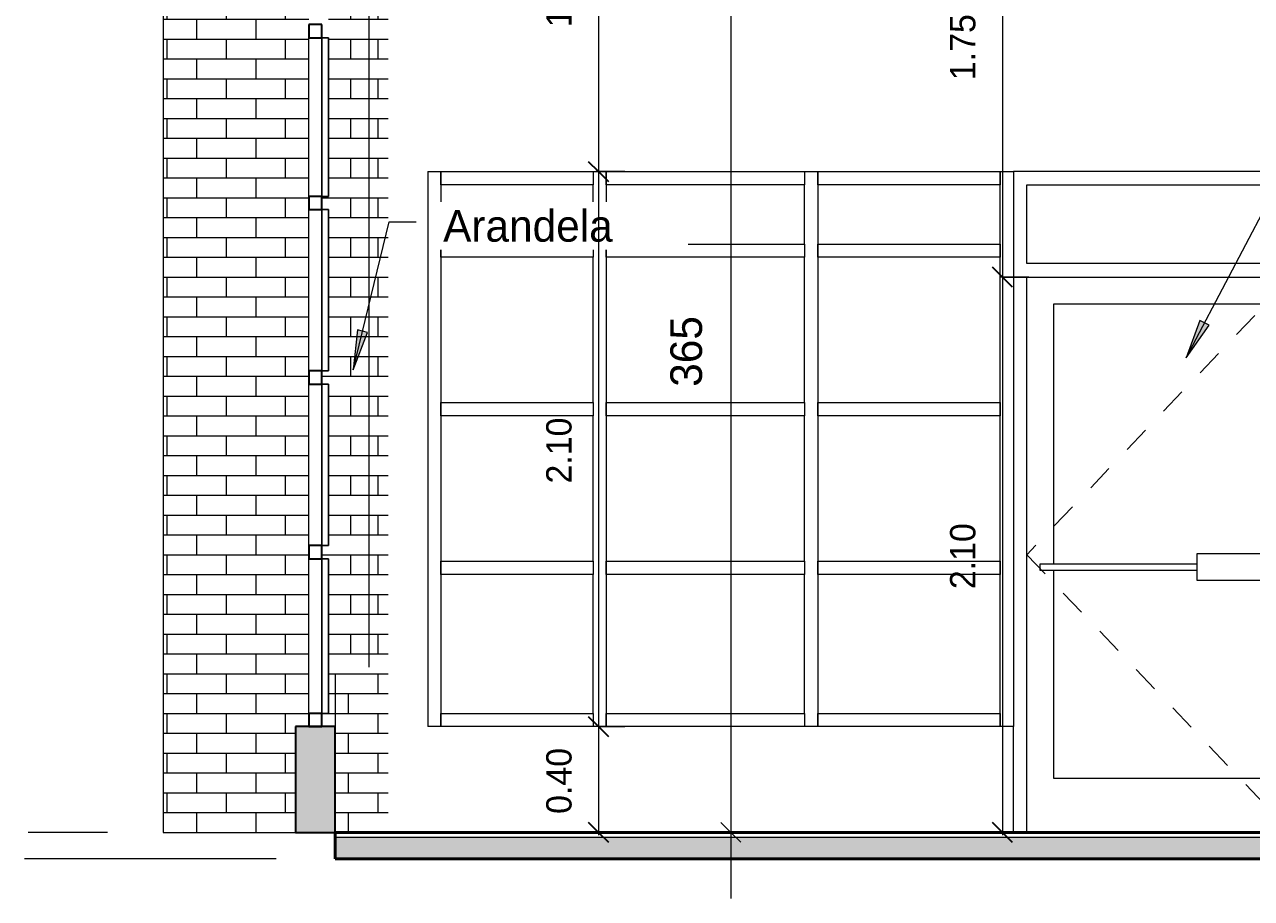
# Model space of a CAD drawing. Header units: metres. Extents: x -32 to 90, y -28 to 32.
# Tile 20 of 148: x 60.64 to 65.28, y -0.25 to 3.05. Entities that reach past the tile are written whole.
import ezdxf

# ---------------------------------------------------------------- set-up
doc = ezdxf.new("R2010")
doc.units = ezdxf.units.M
doc.linetypes.add('Dash', pattern=[0.00635, 0.003175, -0.003175])
for name, color, linetype, lineweight in [('A-ANNO-DIMS', 4, 'Continuous', 9), ('A-ANNO-DIMS-50', 211, 'Continuous', 9), ('A-DETL', 90, 'Continuous', 18), ('A-DETL-GENF', 92, 'Continuous', 18), ('A-DOOR', 31, 'Continuous', 18), ('A-DOOR-FRAM', 31, 'Continuous', 25), ('A-FLOR', 192, 'Continuous', 18), ('A-FLOR-MCUT', 51, 'Continuous', 18), ('A-FLOR-PATT', 8, 'Continuous', 50), ('A-GLAZ-CURT', 52, 'Continuous', 18), ('A-GLAZ-CWMG', 51, 'Continuous', 18), ('A-WALL', 113, 'Continuous', 18), ('A-WALL-PATT', 111, 'Continuous', 35), ('G-ANNO-TEXT', 231, 'Continuous', 9)]:
    doc.layers.add(name, color=color, linetype=linetype, lineweight=lineweight)
doc.styles.add('Century Gothic_4', font='GOTHIC.TTF', dxfattribs={"height": 0.095807})
doc.styles.add('Century Gothic_5', font='GOTHIC.TTF', dxfattribs={"height": 0.119759})
doc.dimstyles.new('_Cotas_detalhamento_2_5_mm', dxfattribs={"dimscale": 0.3048, "dimtxt": 0.125, "dimasz": 0.246063, "dimexe": 0.164042, "dimexo": 0.492126, "dimgap": 0.246063, "dimtad": 1, "dimdec": 0, "dimlfac": 100, "dimzin": 0, "dimdsep": 46, "dimtxsty": 'Century Gothic_5', "dimblk1": 'OBLIQUE', "dimblk2": 'OBLIQUE', "dimsah": 1, "dimcen": 0.09, "dimdle": 0.82021, "dimazin": 0, "dimtfac": 1, "dimtdec": 4, "dimtix": 1, "dimtmove": 0, "dimatfit": 3, "dimfxl": 1, "dimtvp": 1, "dimtolj": 1, "dimtzin": 0, "dimarcsym": 2})
doc.dimstyles.new('Diagonal_-_2MM_Century_Gothic_-_M_2', dxfattribs={"dimscale": 0.3048, "dimtxt": 0.1, "dimasz": 0.246063, "dimexe": 0.032808, "dimexo": 0.0625, "dimgap": 0.246063, "dimtad": 1, "dimrnd": 0.01, "dimzin": 0, "dimdsep": 46, "dimtxsty": 'Century Gothic_4', "dimblk1": 'OBLIQUE', "dimblk2": 'OBLIQUE', "dimsah": 1, "dimcen": 0.09, "dimdle": 0.032808, "dimazin": 0, "dimtfac": 1, "dimtdec": 4, "dimtix": 1, "dimtmove": 0, "dimatfit": 3, "dimfxl": 0.328084, "dimfxlon": 1, "dimtvp": 1, "dimtolj": 1, "dimtzin": 0, "dimarcsym": 2})
pattern_1 = [(0, (61.744, 0), (0, 0.075), []), (90, (61.744, 0), (-0.112, 0.075), [0.075, -0.075])]

# ---------------------------------------------------------------- blocks, each defined once
blk = doc.blocks.new('Painel do sistema - Envidraçado-2558241-Corte BB')
at = {"layer": 'A-GLAZ-CURT'}
for p, q in [((-25.8629, 0.975), (-26.5523, 0.975)), ((-26.5523, 0.975), (-26.5523, 0.45)), ((-25.8629, 0.45), (-25.8629, 0.975)), ((-26.5523, 0.45), (-25.8629, 0.45))]:
    blk.add_line(p, q, dxfattribs=at)
blk = doc.blocks.new('Montante retangular - 50 x 150 mm-967408-Corte BB')
at = {"layer": 'A-GLAZ-CWMG'}
for p, q in [((-19.2273, 1), (-19.2273, 0.975)), ((-19.2273, 0.45), (-19.2273, 0.4))]:
    blk.add_line(p, q, dxfattribs=at)
blk = doc.blocks.new('Painel do sistema - Envidraçado-955499-Corte BB')
at = {"layer": 'A-GLAZ-CURT', "lineweight": 25}
for p, q in [((-28.4278, 1.035), (-28.4278, 0.45)), ((-28.4028, 1.035), (-28.4278, 1.035)), ((-28.4028, 0.45), (-28.4028, 1.035)), ((-28.4278, 0.45), (-28.4028, 0.45))]:
    blk.add_line(p, q, dxfattribs=at)
blk = doc.blocks.new('Montante retangular - 50 x 150 mm-165699-Corte BB')
at = {"layer": 'A-GLAZ-CWMG', "lineweight": 35}
for p, q in [((-28.4773, 0.45), (-28.4773, 0.4)), ((-28.4273, 0.45), (-28.4773, 0.45)), ((-28.4273, 0.4), (-28.4273, 0.45)), ((-28.4773, 0.4), (-28.4273, 0.4))]:
    blk.add_line(p, q, dxfattribs=at)
blk = doc.blocks.new('Painel do sistema - Envidraçado-955052-Corte BB')
at = {"layer": 'A-GLAZ-CURT', "lineweight": 25}
for p, q in [((-28.4278, 1.695), (-28.4278, 1.085)), ((-28.4028, 1.695), (-28.4278, 1.695)), ((-28.4028, 1.085), (-28.4028, 1.695)), ((-28.4278, 1.085), (-28.4028, 1.085))]:
    blk.add_line(p, q, dxfattribs=at)
blk = doc.blocks.new('Montante retangular - 50 x 150 mm-955501-Corte BB')
at = {"layer": 'A-GLAZ-CWMG'}
blk.add_line((-28.4773, 0.45), (-28.4773, 1.035), dxfattribs=at)
blk = doc.blocks.new('Montante retangular - 50 x 150 mm-165960-Corte BB')
at = {"layer": 'A-GLAZ-CWMG', "lineweight": 35}
for p, q in [((-28.4773, 1.085), (-28.4773, 1.035)), ((-28.4273, 1.085), (-28.4773, 1.085)), ((-28.4273, 1.035), (-28.4273, 1.085)), ((-28.4773, 1.035), (-28.4273, 1.035))]:
    blk.add_line(p, q, dxfattribs=at)
blk = doc.blocks.new('Montante retangular - 50 x 150 mm-955439-Corte BB')
at = {"layer": 'A-GLAZ-CWMG'}
blk.add_line((-28.4773, 1.085), (-28.4773, 1.695), dxfattribs=at)
blk = doc.blocks.new('Painel do sistema - Envidraçado-1797970-Corte BB')
at = {"layer": 'A-GLAZ-CURT', "lineweight": 25}
for p, q in [((-28.4278, 3.005), (-28.4278, 2.405)), ((-28.4028, 3.005), (-28.4278, 3.005)), ((-28.4028, 2.405), (-28.4028, 3.005)), ((-28.4278, 2.405), (-28.4028, 2.405))]:
    blk.add_line(p, q, dxfattribs=at)
blk = doc.blocks.new('Painel do sistema - Envidraçado-967536-Corte BB')
at = {"layer": 'A-GLAZ-CURT'}
for p, q in [((-26.6023, 0.975), (-27.3523, 0.975)), ((-27.3523, 0.975), (-27.3523, 0.45)), ((-26.6023, 0.45), (-26.6023, 0.975)), ((-27.3523, 0.45), (-26.6023, 0.45))]:
    blk.add_line(p, q, dxfattribs=at)
blk = doc.blocks.new('Montante retangular - 50 x 150 mm-967405-Corte BB')
at = {"layer": 'A-GLAZ-CWMG'}
for p, q in [((-14.4856, 1), (-14.4856, 0.975)), ((-14.4356, 1), (-14.4356, 0.975)), ((-14.4856, 0.45), (-14.4856, 0.4)), ((-14.4356, 0.45), (-14.4356, 0.4))]:
    blk.add_line(p, q, dxfattribs=at)
blk = doc.blocks.new('Painel do sistema - Envidraçado-967537-Corte BB')
at = {"layer": 'A-GLAZ-CURT'}
for p, q in [((-27.4023, 0.975), (-27.9773, 0.975)), ((-27.9773, 0.975), (-27.9773, 0.45)), ((-27.4023, 0.45), (-27.4023, 0.975)), ((-27.9773, 0.45), (-27.4023, 0.45))]:
    blk.add_line(p, q, dxfattribs=at)
blk = doc.blocks.new('Painel do sistema - Envidraçado-2558243-Corte BB')
at = {"layer": 'A-GLAZ-CURT'}
for p, q in [((-25.8629, 2.4486), (-26.5523, 2.4486)), ((-26.5523, 2.4486), (-26.5523, 2.225)), ((-25.8629, 2.225), (-25.8629, 2.4486)), ((-26.5523, 2.225), (-25.8629, 2.225))]:
    blk.add_line(p, q, dxfattribs=at)
blk = doc.blocks.new('Painel do sistema - Envidraçado-1801397-Corte BB')
at = {"layer": 'A-GLAZ-CURT'}
for p, q in [((-26.6023, 2.4486), (-27.3523, 2.4486)), ((-27.3523, 2.4486), (-27.3523, 2.225)), ((-26.6023, 2.225), (-26.6023, 2.4486)), ((-27.3523, 2.225), (-26.6023, 2.225))]:
    blk.add_line(p, q, dxfattribs=at)
blk = doc.blocks.new('Painel do sistema - Envidraçado-1801398-Corte BB')
at = {"layer": 'A-GLAZ-CURT'}
for p, q in [((-27.4023, 2.4486), (-27.9773, 2.4486)), ((-27.9773, 2.4486), (-27.9773, 2.225)), ((-27.4023, 2.225), (-27.4023, 2.4486)), ((-27.9773, 2.225), (-27.4023, 2.225))]:
    blk.add_line(p, q, dxfattribs=at)
blk = doc.blocks.new('Montante retangular - 50 x 150 mm-1801391-Corte BB')
at = {"layer": 'A-GLAZ-CWMG'}
for p, q in [((-19.2273, 2.4986), (-19.2273, 2.4486)), ((-19.2273, 2.225), (-19.2273, 2.2))]:
    blk.add_line(p, q, dxfattribs=at)
blk = doc.blocks.new('Montante retangular - 50 x 150 mm-1801390-Corte BB')
at = {"layer": 'A-GLAZ-CWMG'}
for p, q in [((-14.4856, 2.4986), (-14.4856, 2.4486)), ((-14.4356, 2.4986), (-14.4356, 2.4486)), ((-14.4856, 2.225), (-14.4856, 2.2)), ((-14.4356, 2.225), (-14.4356, 2.2))]:
    blk.add_line(p, q, dxfattribs=at)
blk = doc.blocks.new('Montante retangular - 50 x 150 mm-679206-Corte BB')
at = {"layer": 'A-GLAZ-CWMG'}
for p, q in [((-27.3523, 2.175), (-27.3523, 2.225)), ((-26.6023, 2.225), (-26.6023, 2.175))]:
    blk.add_line(p, q, dxfattribs=at)
blk = doc.blocks.new('Montante retangular - 50 x 150 mm-962006-Corte BB')
at = {"layer": 'A-GLAZ-CWMG'}
for p, q in [((-27.9773, 2.175), (-27.9773, 2.225)), ((-27.4023, 2.225), (-27.4023, 2.175))]:
    blk.add_line(p, q, dxfattribs=at)
blk = doc.blocks.new('Painel do sistema - Envidraçado-2558245-Corte BB')
at = {"layer": 'A-GLAZ-CURT'}
for p, q in [((-25.8629, 2.175), (-26.5523, 2.175)), ((-26.5523, 2.175), (-26.5523, 1.625)), ((-25.8629, 1.625), (-25.8629, 2.175)), ((-26.5523, 1.625), (-25.8629, 1.625))]:
    blk.add_line(p, q, dxfattribs=at)
blk = doc.blocks.new('Painel do sistema - Envidraçado-967561-Corte BB')
at = {"layer": 'A-GLAZ-CURT'}
for p, q in [((-26.6023, 2.175), (-27.3523, 2.175)), ((-27.3523, 2.175), (-27.3523, 1.625)), ((-26.6023, 1.625), (-26.6023, 2.175)), ((-27.3523, 1.625), (-26.6023, 1.625))]:
    blk.add_line(p, q, dxfattribs=at)
blk = doc.blocks.new('Painel do sistema - Envidraçado-967562-Corte BB')
at = {"layer": 'A-GLAZ-CURT'}
for p, q in [((-27.4023, 2.175), (-27.9773, 2.175)), ((-27.9773, 2.175), (-27.9773, 1.625)), ((-27.4023, 1.625), (-27.4023, 2.175)), ((-27.9773, 1.625), (-27.4023, 1.625))]:
    blk.add_line(p, q, dxfattribs=at)
blk = doc.blocks.new('Montante retangular - 50 x 150 mm-967428-Corte BB')
at = {"layer": 'A-GLAZ-CWMG'}
for p, q in [((-19.2273, 2.2), (-19.2273, 2.175)), ((-19.2273, 1.625), (-19.2273, 1.6))]:
    blk.add_line(p, q, dxfattribs=at)
blk = doc.blocks.new('Montante retangular - 50 x 150 mm-967421-Corte BB')
at = {"layer": 'A-GLAZ-CWMG'}
for p, q in [((-14.4856, 2.2), (-14.4856, 2.175)), ((-14.4356, 2.2), (-14.4356, 2.175)), ((-14.4856, 1.625), (-14.4856, 1.6)), ((-14.4356, 1.625), (-14.4356, 1.6))]:
    blk.add_line(p, q, dxfattribs=at)
blk = doc.blocks.new('Double_Aluminum_Door_with_Transom_6328 - 6_-0_ x 7_-0_ x 9_-0_H_-V15-Corte BB')
at = {"layer": 'A-DOOR', "linetype": 'Dash'}
for p, q in [((-24.7621, 2.1), (-25.7621, 1.05)), ((-24.7621, 2.1), (-23.7621, 1.0668)), ((-25.7621, 1.05), (-24.7621, 0)), ((-23.7621, 1.0668), (-24.7621, 0))]:
    blk.add_line(p, q, dxfattribs=at)
at = {"layer": 'A-DOOR'}
for p, q in [((-24.7621, 0), (-24.7621, 2.1)), ((-24.7621, 2.1), (-24.7621, 0)), ((-25.6605, 1.9984), (-24.8637, 1.9984)), ((-25.6605, 1.016), (-25.6605, 1.9984)), ((-24.8637, 1.9984), (-24.8637, 1.0541)), ((-24.6605, 1.0541), (-24.6605, 1.9984)), ((-24.6605, 1.9984), (-23.8637, 1.9984)), ((-23.8637, 1.9984), (-23.8637, 1.016)), ((-25.1177, 1.0541), (-24.8129, 1.0541)), ((-25.1177, 0.9525), (-25.1177, 1.0541)), ((-24.8129, 0.9525), (-24.8129, 1.0541)), ((-24.7113, 1.0541), (-24.4065, 1.0541)), ((-24.7113, 0.9525), (-24.7113, 1.0541)), ((-24.4065, 0.9525), (-24.4065, 1.0541)), ((-25.7113, 1.016), (-25.1177, 1.016)), ((-25.7113, 0.9906), (-25.7113, 1.016)), ((-25.1177, 0.9906), (-25.7113, 0.9906)), ((-25.6605, 0.2032), (-25.6605, 0.9906)), ((-24.4065, 1.016), (-23.8129, 1.016)), ((-23.8129, 0.9906), (-24.4065, 0.9906)), ((-23.8637, 0.9906), (-23.8637, 0.2032)), ((-23.8129, 0.9906), (-23.8129, 1.016)), ((-24.8129, 0.9525), (-25.1177, 0.9525)), ((-24.8637, 0.9525), (-24.8637, 0.2032)), ((-24.4065, 0.9525), (-24.7113, 0.9525)), ((-24.6605, 0.2032), (-24.6605, 0.9525)), ((-24.8637, 0.2032), (-25.6605, 0.2032)), ((-23.8637, 0.2032), (-24.6605, 0.2032))]:
    blk.add_line(p, q, dxfattribs=at)
at = {"layer": 'A-DOOR-FRAM', "lineweight": 18}
for p, q in [((-25.8129, 2.4986), (-25.8129, 0.4)), ((-23.7113, 0.4), (-23.7113, 2.4986)), ((-25.7621, 2.1508), (-25.7621, 2.4492)), ((-25.7621, 2.4492), (-23.7621, 2.4492)), ((-23.7621, 2.4492), (-23.7621, 2.1508)), ((-23.7621, 2.1508), (-25.7621, 2.1508)), ((-25.7621, 0), (-25.7621, 2.1)), ((-25.7621, 2.1), (-23.7621, 2.1)), ((-23.7621, 2.1), (-23.7621, 0))]:
    blk.add_line(p, q, dxfattribs=at)
blk = doc.blocks.new('Montante retangular - 50 x 150 mm-2558235-Corte BB')
at = {"layer": 'A-GLAZ-CWMG'}
for p, q in [((-26.5523, 0.4), (-26.5523, 0.45)), ((-25.8629, 0.45), (-25.8629, 0.4))]:
    blk.add_line(p, q, dxfattribs=at)
blk = doc.blocks.new('Montante retangular - 50 x 150 mm-962004-Corte BB')
at = {"layer": 'A-GLAZ-CWMG'}
for p, q in [((-27.3523, 0.4), (-27.3523, 0.45)), ((-26.6023, 0.45), (-26.6023, 0.4))]:
    blk.add_line(p, q, dxfattribs=at)
blk = doc.blocks.new('Montante retangular - 50 x 150 mm-962005-Corte BB')
at = {"layer": 'A-GLAZ-CWMG'}
for p, q in [((-27.9773, 0.4), (-27.9773, 0.45)), ((-27.4023, 0.45), (-27.4023, 0.4))]:
    blk.add_line(p, q, dxfattribs=at)
blk = doc.blocks.new('Montante retangular - 50 x 150 mm-1801392-Corte BB')
at = {"layer": 'A-GLAZ-CWMG'}
for p, q in [((-20.3273, 2.4486), (-20.3273, 2.4986)), ((-20.3273, 2.2), (-20.3273, 2.225))]:
    blk.add_line(p, q, dxfattribs=at)
blk = doc.blocks.new('Montante retangular - 50 x 150 mm-967412-Corte BB')
at = {"layer": 'A-GLAZ-CWMG'}
for p, q in [((-13.6773, 0.975), (-13.6773, 1)), ((-13.6773, 0.4), (-13.6773, 0.45))]:
    blk.add_line(p, q, dxfattribs=at)
blk = doc.blocks.new('Montante retangular - 50 x 150 mm-967426-Corte BB')
at = {"layer": 'A-GLAZ-CWMG'}
for p, q in [((-13.6773, 2.175), (-13.6773, 2.2)), ((-13.6773, 1.6), (-13.6773, 1.625))]:
    blk.add_line(p, q, dxfattribs=at)
blk = doc.blocks.new('Montante retangular - 50 x 150 mm-962003-Corte BB')
at = {"layer": 'A-GLAZ-CWMG'}
for p, q in [((-27.9773, 2.4486), (-27.9773, 2.4986)), ((-27.4023, 2.4986), (-27.4023, 2.4486))]:
    blk.add_line(p, q, dxfattribs=at)
blk = doc.blocks.new('Montante retangular - 50 x 150 mm-2558238-Corte BB')
at = {"layer": 'A-GLAZ-CWMG'}
for p, q in [((-26.5523, 2.4486), (-26.5523, 2.4986)), ((-25.8629, 2.4986), (-25.8629, 2.4486))]:
    blk.add_line(p, q, dxfattribs=at)
blk = doc.blocks.new('Montante retangular - 50 x 150 mm-679202-Corte BB')
at = {"layer": 'A-GLAZ-CWMG'}
for p, q in [((-27.3523, 2.4486), (-27.3523, 2.4986)), ((-26.6023, 2.4986), (-26.6023, 2.4486))]:
    blk.add_line(p, q, dxfattribs=at)
blk = doc.blocks.new('Montante retangular - 50 x 150 mm-2558239-Corte BB')
at = {"layer": 'A-GLAZ-CWMG'}
for p, q in [((-26.5523, 2.175), (-26.5523, 2.225)), ((-25.8629, 2.225), (-25.8629, 2.175))]:
    blk.add_line(p, q, dxfattribs=at)
blk = doc.blocks.new('Montante retangular - 50 x 150 mm-1797981-Corte BB')
at = {"layer": 'A-GLAZ-CWMG'}
blk.add_line((-28.4773, 2.405), (-28.4773, 3.0045), dxfattribs=at)
blk = doc.blocks.new('DIMBLOCK125-Corte BB')
at = {"layer": 'A-ANNO-DIMS-50', "lineweight": 35, "transparency": 16777216}
for p, q in [((62.815, 3.85), (62.7775, 3.8875)), ((62.815, 3.85), (62.8525, 3.8125)), ((62.815, 2.4986), (62.7775, 2.5361)), ((62.815, 2.4986), (62.8525, 2.4611))]:
    blk.add_line(p, q, dxfattribs=at)
at = {"layer": 'A-ANNO-DIMS-50', "transparency": 16777216}
for p, q in [((62.915, 3.85), (62.805, 3.85)), ((62.815, 3.85), (62.815, 2.4986)), ((62.815, 3.85), (62.915, 3.85)), ((62.915, 2.4986), (62.805, 2.4986)), ((62.815, 2.4986), (62.915, 2.4986))]:
    blk.add_line(p, q, dxfattribs=at)
at = {"layer": 'A-ANNO-DIMS-50', "color": 0, "transparency": 16777216, "insert": (62.6172, 3.0442), "char_height": 0.09581, "width": 0.312381, "attachment_point": 1, "rotation": 90, "line_spacing_factor": 0.984117, "style": 'Century Gothic_4'}
blk.add_mtext('1.35', dxfattribs=at)
blk = doc.blocks.new('_Oblique')
at = {"color": 0, "linetype": 'ByBlock', "lineweight": -2}
blk.add_line((-0.5, -0.5), (0.5, 0.5), dxfattribs=at)
blk = doc.blocks.new('DIMBLOCK126-Corte BB')
at = {"layer": 'A-ANNO-DIMS-50', "lineweight": 35, "transparency": 16777216}
for p, q in [((62.815, 2.4986), (62.7775, 2.5361)), ((62.815, 2.4986), (62.8525, 2.4611)), ((62.815, 0.4), (62.7775, 0.4375)), ((62.815, 0.4), (62.8525, 0.3625))]:
    blk.add_line(p, q, dxfattribs=at)
at = {"layer": 'A-ANNO-DIMS-50', "transparency": 16777216}
for p, q in [((62.915, 2.4986), (62.805, 2.4986)), ((62.815, 2.4986), (62.815, 0.4)), ((62.815, 2.4986), (62.915, 2.4986)), ((62.915, 0.4), (62.805, 0.4)), ((62.815, 0.4), (62.915, 0.4))]:
    blk.add_line(p, q, dxfattribs=at)
at = {"layer": 'A-ANNO-DIMS-50', "color": 0, "transparency": 16777216, "insert": (62.6172, 1.3192), "char_height": 0.09581, "width": 0.312381, "attachment_point": 1, "rotation": 90, "line_spacing_factor": 0.984117, "style": 'Century Gothic_4'}
blk.add_mtext('2.10', dxfattribs=at)
blk = doc.blocks.new('DIMBLOCK127-Corte BB')
at = {"layer": 'A-ANNO-DIMS-50', "lineweight": 35, "transparency": 16777216}
for p, q in [((62.815, 0.4), (62.7775, 0.4375)), ((62.815, 0.4), (62.8525, 0.3625)), ((62.815, 0), (62.7775, 0.0375)), ((62.815, 0), (62.8525, -0.0375))]:
    blk.add_line(p, q, dxfattribs=at)
at = {"layer": 'A-ANNO-DIMS-50', "transparency": 16777216}
for p, q in [((62.915, 0.4), (62.805, 0.4)), ((62.815, 0.4), (62.815, -0.01)), ((62.815, 0.4), (62.915, 0.4)), ((62.915, 0), (62.805, 0)), ((62.815, 0), (62.915, 0))]:
    blk.add_line(p, q, dxfattribs=at)
at = {"layer": 'A-ANNO-DIMS-50', "color": 0, "transparency": 16777216, "insert": (62.6172, 0.0698), "char_height": 0.09581, "width": 0.312381, "attachment_point": 1, "rotation": 90, "line_spacing_factor": 0.984117, "style": 'Century Gothic_4'}
blk.add_mtext('0.40', dxfattribs=at)
blk = doc.blocks.new('DIMBLOCK130-Corte BB')
at = {"layer": 'A-ANNO-DIMS-50', "lineweight": 35, "transparency": 16777216}
for p, q in [((64.3418, 3.85), (64.3043, 3.8875)), ((64.3418, 3.85), (64.3793, 3.8125)), ((64.3418, 2.1), (64.3043, 2.1375)), ((64.3418, 2.1), (64.3793, 2.0625))]:
    blk.add_line(p, q, dxfattribs=at)
at = {"layer": 'A-ANNO-DIMS-50', "transparency": 16777216}
for p, q in [((64.4418, 3.85), (64.3318, 3.85)), ((64.3418, 3.85), (64.3418, 2.1)), ((64.3418, 3.85), (64.4418, 3.85)), ((64.4418, 2.1), (64.3318, 2.1)), ((64.3418, 2.1), (64.4418, 2.1))]:
    blk.add_line(p, q, dxfattribs=at)
at = {"layer": 'A-ANNO-DIMS-50', "color": 0, "transparency": 16777216, "insert": (64.144, 2.8448), "char_height": 0.09581, "width": 0.312381, "attachment_point": 1, "rotation": 90, "line_spacing_factor": 0.984117, "style": 'Century Gothic_4'}
blk.add_mtext('1.75', dxfattribs=at)
blk = doc.blocks.new('DIMBLOCK131-Corte BB')
at = {"layer": 'A-ANNO-DIMS-50', "lineweight": 35, "transparency": 16777216}
for p, q in [((64.3418, 2.1), (64.3043, 2.1375)), ((64.3418, 2.1), (64.3793, 2.0625)), ((64.3418, 0), (64.3043, 0.0375)), ((64.3418, 0), (64.3793, -0.0375))]:
    blk.add_line(p, q, dxfattribs=at)
at = {"layer": 'A-ANNO-DIMS-50', "transparency": 16777216}
for p, q in [((64.4418, 2.1), (64.3318, 2.1)), ((64.3418, 2.1), (64.3418, -0.01)), ((64.3418, 2.1), (64.4418, 2.1)), ((64.4418, 0), (64.3318, 0)), ((64.3418, 0), (64.4418, 0))]:
    blk.add_line(p, q, dxfattribs=at)
at = {"layer": 'A-ANNO-DIMS-50', "color": 0, "transparency": 16777216, "insert": (64.144, 0.9198), "char_height": 0.09581, "width": 0.312381, "attachment_point": 1, "rotation": 90, "line_spacing_factor": 0.984117, "style": 'Century Gothic_4'}
blk.add_mtext('2.10', dxfattribs=at)
blk = doc.blocks.new('DIMBLOCK150-Corte BB')
at = {"layer": 'A-ANNO-DIMS-50', "transparency": 16777216}
for p, q in [((63.315, 3.9), (63.315, -0.25)), ((63.218, 3.65), (63.365, 3.65)), ((63.315, 3.65), (63.218, 3.65)), ((63.218, 0), (63.365, 0)), ((63.315, 0), (63.218, 0))]:
    blk.add_line(p, q, dxfattribs=at)
at = {"layer": 'A-ANNO-DIMS-50', "lineweight": 18, "transparency": 16777216}
for p, q in [((63.315, 3.65), (63.2775, 3.6875)), ((63.315, 3.65), (63.3525, 3.6125)), ((63.315, 0), (63.2775, 0.0375)), ((63.315, 0), (63.3525, -0.0375))]:
    blk.add_line(p, q, dxfattribs=at)
at = {"layer": 'A-ANNO-DIMS-50', "color": 0, "transparency": 16777216, "insert": (63.0865, 1.6851), "char_height": 0.11976, "width": 0.335714, "attachment_point": 1, "rotation": 90, "line_spacing_factor": 0.984117, "style": 'Century Gothic_5'}
blk.add_mtext('365', dxfattribs=at)

msp = doc.modelspace()

# ---------------------------------------------------------------- hatches: boundary and pattern name
at = {"layer": 'A-DETL-GENF'}
h = msp.add_hatch(dxfattribs=at)
h.set_pattern_fill('FP_35', style=0, pattern_type=2)
h.set_pattern_definition([(0, (72.407, 2.925), (0, 0.075), []), (90, (72.407, 2.925), (-0.112, 0.075), [0.075, -0.075])])
h.paths.add_polyline_path([(61.9462, 0.6), (61.9462, 3.825), (61.7962, 3.825), (61.7962, 0.6), (61.9412, 0.6)], flags=0)
at = {"layer": 'A-FLOR-PATT', "lineweight": 18}
msp.add_hatch(color=256, dxfattribs=at).paths.add_polyline_path([(61.8192, -0.1), (84.7192, -0.1), (84.7192, -0.02), (61.8192, -0.02)], flags=0)
at = {"layer": 'A-WALL-PATT', "lineweight": 18}
h = msp.add_hatch(dxfattribs=at)
h.set_pattern_fill('FP_32', color=256, style=0, pattern_type=2)
h.set_pattern_definition(pattern_1)
h.paths.add_polyline_path([(61.6692, 0), (61.6692, 3.85), (61.3342, 3.85), (61.3342, 5.5), (61.4842, 5.5), (61.4842, 4.7122), (61.6692, 4.6937), (61.6692, 5.689), (61.1692, 5.689), (61.1692, 0)], flags=0)
h.paths.add_polyline_path([(61.4842, 4), (61.6692, 4), (61.6692, 4.5933), (61.4842, 4.6118), (61.4842, 4.155)], flags=0)
h = msp.add_hatch(dxfattribs=at)
h.set_pattern_fill('FP_32', color=256, style=0, pattern_type=2)
h.set_pattern_definition(pattern_1)
h.paths.add_polyline_path([(61.7192, 0.4), (61.7192, 3.85), (61.6692, 3.85), (61.6692, 0.4), (61.6926, 0.4)], flags=0)
h.paths.add_polyline_path([(61.7962, 0.4), (61.8192, 0.4), (61.8192, 0.6), (61.7962, 0.6), (61.7962, 3.825), (61.8192, 3.825), (61.8192, 3.85), (61.7692, 3.85), (61.7692, 3.8), (61.7937, 3.8), (61.7937, 3.055), (61.7692, 3.055), (61.7692, 3.005), (61.7937, 3.0045), (61.7937, 2.405), (61.7692, 2.405), (61.7692, 2.355), (61.7937, 2.355), (61.7937, 1.745), (61.7692, 1.745), (61.7692, 1.695), (61.7937, 1.695), (61.7937, 1.085), (61.7692, 1.085), (61.7692, 1.035), (61.7937, 1.035), (61.7937, 0.45), (61.7692, 0.45), (61.7692, 0.4), (61.7937, 0.4)], flags=0)
h.paths.add_polyline_path([(61.6692, 4), (61.7962, 4), (61.7962, 4.5806), (61.6692, 4.5933), (61.6692, 4.155)], flags=0)
h.paths.add_polyline_path([(61.7962, 4.6811), (61.7962, 5.689), (61.6692, 5.689), (61.6692, 4.6937), (61.7446, 4.6862)], flags=0)
h = msp.add_hatch(dxfattribs=at)
h.set_pattern_fill('FP_33', color=256, style=0, pattern_type=2)
h.set_pattern_definition([(0, (62.094, 0), (0, 0.075), []), (90, (62.094, 0), (-0.112, 0.075), [0.075, -0.075])])
h.paths.add_polyline_path([(62.0192, 0), (62.0192, 3.6), (61.9462, 3.6), (61.9462, 0.6), (61.8192, 0.6), (61.8192, 0)], flags=0)
h.paths.add_polyline_path([(61.9462, 3.7873), (62.0192, 3.7873), (62.0192, 3.85), (61.8192, 3.85), (61.8192, 3.825), (61.9462, 3.825), (61.9462, 3.8088)], flags=0)
h.paths.add_polyline_path([(61.9462, 4), (62.0192, 4), (62.0192, 4.5583), (61.9462, 4.5656), (61.9462, 4.0335)], flags=0)
h.paths.add_polyline_path([(62.0192, 4.6587), (62.0192, 5.689), (61.9462, 5.689), (61.9462, 4.6661), (61.9747, 4.6632)], flags=0)
msp.add_hatch(color=256, dxfattribs=at).paths.add_polyline_path([(61.6692, 0), (61.8192, 0), (61.8192, 0.4), (61.6692, 0.4)], flags=0)
at = {"layer": 'G-ANNO-TEXT'}
for points in [[(65.0364, 1.7941), (65.1238, 1.9176), (65.0888, 1.936)], [(61.8872, 1.7496), (61.9419, 1.8906), (61.9035, 1.9)]]:
    msp.add_hatch(color=250, dxfattribs=at).paths.add_polyline_path(points, flags=0)

# ---------------------------------------------------------------- linework, layer by layer
at = {"layer": 'A-DETL'}
for p, q in [((61.9462, 3.825), (61.9462, 0.625)), ((60.9587, 0), (60.6587, 0)), ((61.5962, -0.1), (60.6448, -0.1))]:
    msp.add_line(p, q, dxfattribs=at)
at = {"layer": 'A-FLOR', "lineweight": 50}
for p, q in [((84.7192, 0), (61.8192, 0)), ((61.8192, 0), (61.8192, -0.1)), ((61.8192, -0.1), (84.7192, -0.1))]:
    msp.add_line(p, q, dxfattribs=at)
at = {"layer": 'A-FLOR-MCUT'}
msp.add_line((84.7192, -0.02), (61.8192, -0.02), dxfattribs=at)
at = {"layer": 'A-WALL'}
for p, q in [((61.1692, 5.689), (61.1692, 0)), ((62.1692, 2.4986), (62.1692, 0.4)), ((62.1692, 2.4986), (64.3836, 2.4986)), ((64.3836, 2.4986), (64.3836, 2.5)), ((64.3836, 2.5), (66.4852, 2.5)), ((61.8192, 0.6), (61.8192, 0.4)), ((64.3836, 0.4), (62.1692, 0.4)), ((64.3836, 0), (64.3836, 0.4)), ((61.1692, 0), (61.6692, 0))]:
    msp.add_line(p, q, dxfattribs=at)
at = {"layer": 'A-WALL', "lineweight": 35}
for p, q in [((61.6692, 0.4), (61.6692, 0)), ((61.8192, 0.4), (61.6692, 0.4)), ((61.8192, 0), (61.8192, 0.4)), ((61.6692, 0), (61.8192, 0))]:
    msp.add_line(p, q, dxfattribs=at)
at = {"layer": 'G-ANNO-TEXT', "color": 250}
for p, q in [((65.0364, 1.7941), (65.9165, 3.4669)), ((61.8872, 1.7496), (62.0236, 2.3091)), ((62.0236, 2.3091), (62.126, 2.3091)), ((65.0888, 1.936), (65.0364, 1.7941)), ((65.0364, 1.7941), (65.1238, 1.9176)), ((65.1238, 1.9176), (65.0888, 1.936)), ((61.9035, 1.9), (61.8872, 1.7496)), ((61.8872, 1.7496), (61.9419, 1.8906)), ((61.9419, 1.8906), (61.9035, 1.9))]:
    msp.add_line(p, q, dxfattribs=at)

# ---------------------------------------------------------------- block references
at = {"layer": 'A-DOOR'}
msp.add_blockref('Double_Aluminum_Door_with_Transom_6328 - 6_-0_ x 7_-0_ x 9_-0_H_-V15-Corte BB', (90.1965, 0), dxfattribs=at)
at = {"layer": 'A-GLAZ-CURT'}
for name, p in [('Painel do sistema - Envidraçado-1797970-Corte BB', (90.1965, 0)), ('Painel do sistema - Envidraçado-1801398-Corte BB', (90.1965, 0)), ('Painel do sistema - Envidraçado-1801397-Corte BB', (90.1965, 0)), ('Painel do sistema - Envidraçado-2558243-Corte BB', (90.1965, 0)), ('Painel do sistema - Envidraçado-955052-Corte BB', (90.1965, 0.66)), ('Painel do sistema - Envidraçado-967562-Corte BB', (90.1965, 0)), ('Painel do sistema - Envidraçado-967561-Corte BB', (90.1965, 0)), ('Painel do sistema - Envidraçado-2558245-Corte BB', (90.1965, 0)), ('Painel do sistema - Envidraçado-955052-Corte BB', (90.1965, 0)), ('Painel do sistema - Envidraçado-967562-Corte BB', (90.1965, -0.6)), ('Painel do sistema - Envidraçado-967561-Corte BB', (90.1965, -0.6)), ('Painel do sistema - Envidraçado-2558245-Corte BB', (90.1965, -0.6)), ('Painel do sistema - Envidraçado-955499-Corte BB', (90.1965, 0)), ('Painel do sistema - Envidraçado-967537-Corte BB', (90.1965, 0)), ('Painel do sistema - Envidraçado-967536-Corte BB', (90.1965, 0)), ('Painel do sistema - Envidraçado-2558241-Corte BB', (90.1965, 0))]:
    msp.add_blockref(name, p, dxfattribs=at)
at = {"layer": 'A-GLAZ-CWMG'}
for name, p in [('Montante retangular - 50 x 150 mm-165960-Corte BB', (90.1965, 1.97)), ('Montante retangular - 50 x 150 mm-1797981-Corte BB', (90.1965, 0)), ('Montante retangular - 50 x 150 mm-1801391-Corte BB', (81.4465, 0)), ('Montante retangular - 50 x 150 mm-962003-Corte BB', (90.1965, 0)), ('Montante retangular - 50 x 150 mm-1801390-Corte BB', (77.2798, 0)), ('Montante retangular - 50 x 150 mm-679202-Corte BB', (90.1965, 0)), ('Montante retangular - 50 x 150 mm-1801390-Corte BB', (78.0798, 0)), ('Montante retangular - 50 x 150 mm-2558238-Corte BB', (90.1965, 0)), ('Montante retangular - 50 x 150 mm-1801392-Corte BB', (84.6609, 0)), ('Montante retangular - 50 x 150 mm-165960-Corte BB', (90.1965, 1.32)), ('Montante retangular - 50 x 150 mm-955439-Corte BB', (90.1965, 0.66)), ('Montante retangular - 50 x 150 mm-962006-Corte BB', (90.1965, 0)), ('Montante retangular - 50 x 150 mm-967428-Corte BB', (81.4465, 0)), ('Montante retangular - 50 x 150 mm-967421-Corte BB', (77.2798, 0)), ('Montante retangular - 50 x 150 mm-679206-Corte BB', (90.1965, 0)), ('Montante retangular - 50 x 150 mm-967421-Corte BB', (78.0798, 0)), ('Montante retangular - 50 x 150 mm-2558239-Corte BB', (90.1965, 0)), ('Montante retangular - 50 x 150 mm-967426-Corte BB', (78.0109, 0)), ('Montante retangular - 50 x 150 mm-165960-Corte BB', (90.1965, 0.66)), ('Montante retangular - 50 x 150 mm-955439-Corte BB', (90.1965, 0)), ('Montante retangular - 50 x 150 mm-962006-Corte BB', (90.1965, -0.6)), ('Montante retangular - 50 x 150 mm-679206-Corte BB', (90.1965, -0.6)), ('Montante retangular - 50 x 150 mm-2558239-Corte BB', (90.1965, -0.6)), ('Montante retangular - 50 x 150 mm-967428-Corte BB', (81.4465, -0.6)), ('Montante retangular - 50 x 150 mm-967421-Corte BB', (77.2798, -0.6)), ('Montante retangular - 50 x 150 mm-967421-Corte BB', (78.0798, -0.6)), ('Montante retangular - 50 x 150 mm-967426-Corte BB', (78.0109, -0.6)), ('Montante retangular - 50 x 150 mm-165960-Corte BB', (90.1965, 0)), ('Montante retangular - 50 x 150 mm-955501-Corte BB', (90.1965, 0)), ('Montante retangular - 50 x 150 mm-962006-Corte BB', (90.1965, -1.2)), ('Montante retangular - 50 x 150 mm-679206-Corte BB', (90.1965, -1.2)), ('Montante retangular - 50 x 150 mm-2558239-Corte BB', (90.1965, -1.2)), ('Montante retangular - 50 x 150 mm-967408-Corte BB', (81.4465, 0)), ('Montante retangular - 50 x 150 mm-967405-Corte BB', (77.2798, 0)), ('Montante retangular - 50 x 150 mm-967405-Corte BB', (78.0798, 0)), ('Montante retangular - 50 x 150 mm-967412-Corte BB', (78.0109, 0)), ('Montante retangular - 50 x 150 mm-165699-Corte BB', (90.1965, 0)), ('Montante retangular - 50 x 150 mm-962005-Corte BB', (90.1965, 0)), ('Montante retangular - 50 x 150 mm-962004-Corte BB', (90.1965, 0)), ('Montante retangular - 50 x 150 mm-2558235-Corte BB', (90.1965, 0))]:
    msp.add_blockref(name, p, dxfattribs=at)

# ---------------------------------------------------------------- dimensions: what is measured, and where the dimension line sits
at = {"layer": 'A-ANNO-DIMS'}
for base, p1, p2, dimstyle, override, picture, middle in [((63.315, 0), (63.368, 3.65), (63.368, 0), '_Cotas_detalhamento_2_5_mm', {"dimpost": '<>', "dimfxl": 3.65}, 'DIMBLOCK150-Corte BB', (63.1771, 1.825)), ((62.815, 2.4986), (62.915, 3.85), (62.915, 2.4986), 'Diagonal_-_2MM_Century_Gothic_-_M_2', {"dimpost": '<>', "dimfxl": 1.351378}, 'DIMBLOCK125-Corte BB', (62.6897, 3.1743)), ((64.3418, 2.1), (64.4418, 3.85), (64.4418, 2.1), 'Diagonal_-_2MM_Century_Gothic_-_M_2', {"dimpost": '<>', "dimfxl": 1.75}, 'DIMBLOCK130-Corte BB', (64.2177, 2.975)), ((64.3418, 0), (64.4418, 2.1), (64.4418, 0), 'Diagonal_-_2MM_Century_Gothic_-_M_2', {"dimpost": '<>', "dimfxl": 2.1}, 'DIMBLOCK131-Corte BB', (64.2165, 1.05)), ((62.815, 0), (62.915, 0.4), (62.915, 0), 'Diagonal_-_2MM_Century_Gothic_-_M_2', {"dimpost": '<>', "dimfxl": 0.4}, 'DIMBLOCK127-Corte BB', (62.6897, 0.2))]:
    dim = msp.add_linear_dim(base=base, p1=p1, p2=p2, angle=90, dimstyle=dimstyle, override=override, dxfattribs=at)
    dim.commit()
    dim.dimension.update_dxf_attribs({"geometry": picture, "text_midpoint": middle})

# ---------------------------------------------------------------- next in the draw order: texts
at = {"layer": 'G-ANNO-TEXT', "color": 7, "insert": (62.2276, 2.3536), "char_height": 0.11976, "width": 0.8955, "attachment_point": 1, "line_spacing_factor": 0.984117, "style": 'Century Gothic_5', "bg_fill": 3, "box_fill_scale": 1.25, "bg_fill_color": 0, "bg_fill_transparency": 0}
msp.add_mtext('Arandela', dxfattribs=at)

# ---------------------------------------------------------------- next in the draw order: dimensions: what is measured, and where the dimension line sits
at = {"layer": 'A-ANNO-DIMS'}
dim = msp.add_linear_dim(base=(62.815, 0.4), p1=(62.915, 2.4986), p2=(62.915, 0.4), angle=90, dimstyle='Diagonal_-_2MM_Century_Gothic_-_M_2', override={"dimpost": '<>', "dimfxl": 2.098622}, dxfattribs=at)
dim.commit()
dim.dimension.update_dxf_attribs({"geometry": 'DIMBLOCK126-Corte BB', "text_midpoint": (62.6897, 1.4493)})

doc.saveas('drawing.dxf')
